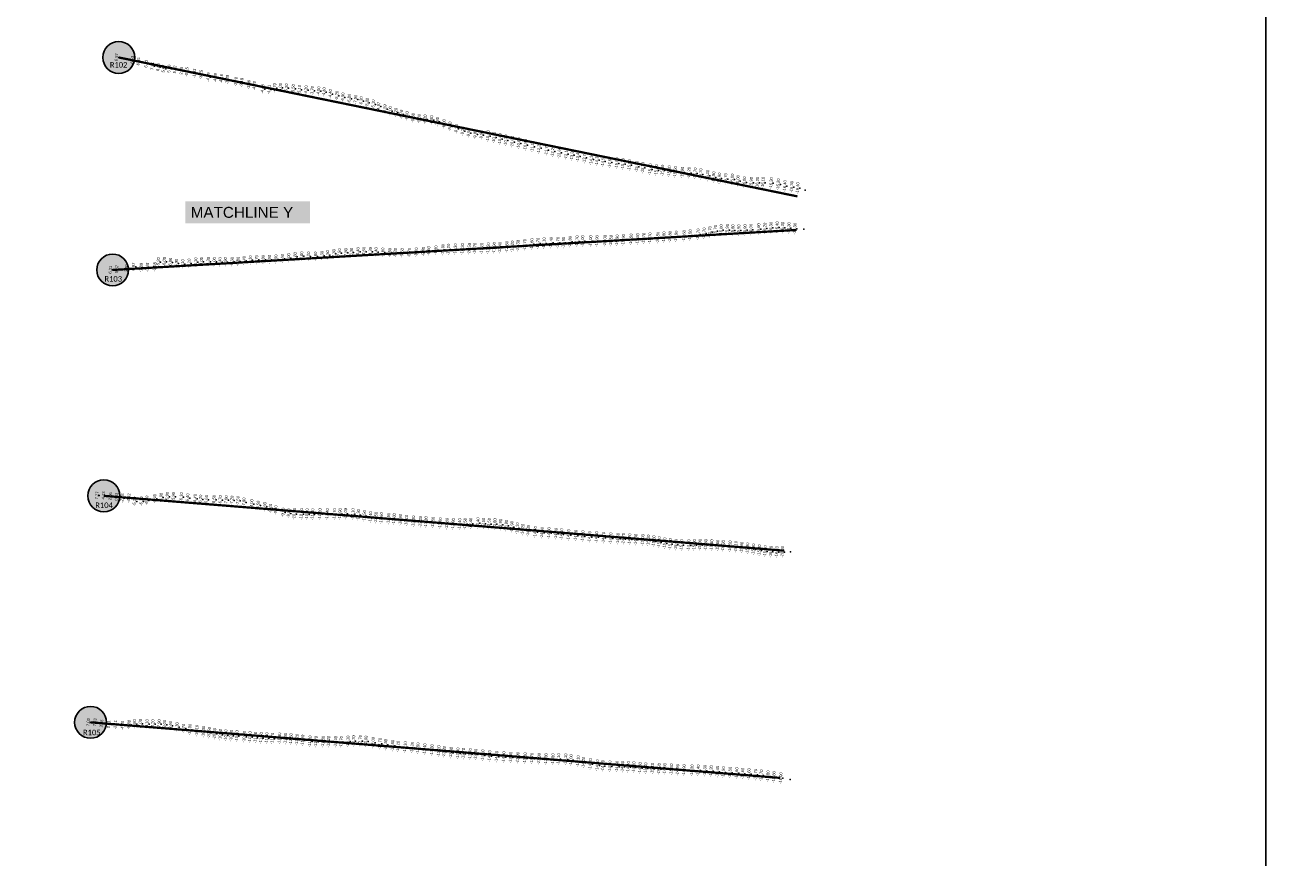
# Model space of a CAD drawing. Header units: feet. Extents: x 850675 to 1077306, y 463961 to 606658.
# Tile 5 of 77: x 933546 to 939109, y 493497 to 497157. Entities that reach past the tile are written whole.
import ezdxf
from ezdxf.enums import TextEntityAlignment as Align

# ---------------------------------------------------------------- set-up
doc = ezdxf.new("R2010")
doc.units = ezdxf.units.FT
doc.header["$MEASUREMENT"] = 0
doc.header["$XCLIPFRAME"] = 0
doc.header["$PDSIZE"] = 100
doc.linetypes.add('DASHED', pattern=[0.75, 0.5, -0.25])
for name, color, linetype in [('Circle', 253, 'Continuous'), ('ELEV8', 7, 'Continuous'), ('MATCHLINE', 7, 'DASHED'), ('Plan', 150, 'Continuous'), ('POINTS8', 7, 'Continuous'), ('Text', 255, 'Continuous')]:
    doc.layers.add(name, color=color, linetype=linetype)
doc.layers.add('MrSID', color=251, linetype='Continuous', transparency=0.2)
doc.styles.add('Legend', font='calibri.ttf')
doc.styles.add('MM-STANDARD', font='txt', dxfattribs={"height": 1})
doc.styles.get("Standard").update_dxf_attribs({"font": 'simplex.shx'})
picture_1 = doc.add_image_def('image1.sid', size_in_pixel=(6320, 6967))
picture_2 = doc.add_image_def('image11.jpg', size_in_pixel=(1570, 944))

# ---------------------------------------------------------------- blocks, each defined once
blk = doc.blocks.new('circle-block')
at = {"layer": 'Circle'}
h = blk.add_hatch(color=256, dxfattribs=at)
h.dxf.hatch_style = 1
edge = h.paths.add_edge_path()
edge.add_arc((945749.99, 597641.21), 70, 0, 360)
blk.add_circle((945749.99, 597641.21), 70, dxfattribs=at)

msp = doc.modelspace()

# ---------------------------------------------------------------- linework, layer by layer
at = {"layer": 'MATCHLINE', "color": 1, "const_width": 1, "flags": 128}
msp.add_lwpolyline([(963828.314, 496334.6734), (899094.3378, 496334.6734)], dxfattribs=at)
at = {"layer": 'Plan', "const_width": 10}
for points in [[(933957.22, 497015.48), (936940.7646, 496404.6308)], [(933930.12, 496081.12), (936936.4846, 496257.0627)], [(933891.55, 495088.01), (936882.5648, 494846.9718)], [(933833.09, 494092.18), (936864.7659, 493847.8561)]]:
    msp.add_lwpolyline(points, dxfattribs=at)
at = {"layer": 'POINTS8', "color": 250, "linetype": 'Continuous', "lineweight": 0, "transparency": 33554687}
for p in [(933957.22, 497015.48, 6.57), (934026.37, 497004.738, 6.528), (934053.428, 496997.121, 6.651), (934087.565, 496987.318, 6.728), (934114.864, 496977.234, 7.513), (934139.834, 496972.856, 6.858), (934163.837, 496965.919, 5.67), (934188.578, 496965.651, 5.303), (934213.41, 496961.777, 5.017), (934242.461, 496956.797, 2.25), (934266.067, 496951.468, -0.145), (934299.53, 496945.136, -1.827), (934328.463, 496939.493, -3.252), (934360.333, 496928.459, -4.39), (934390.945, 496925.925, -4.386), (934417.129, 496921.261, -4.16), (934443.769, 496917.326, -3.386), (934482.154, 496908.406, -2.776), (934507.076, 496904.549, -3.175), (934538.699, 496895.547, -3.855), (934562.28, 496890.608, -4.204), (934598.896, 496875.977, -4.481), (934627.42, 496873.926, -4.609), (934651.8424, 496880.975, -4.7924), (934677.09, 496881.87, -5), (934703.78, 496879.82, -5.2), (934733.5, 496876.99, -5.5), (934760.82, 496873.46, -5.1), (934789.71, 496871.48, -4.2), (934817.3, 496868.44, -3.7), (934845.28, 496866.92, -4), (934869.26, 496863.05, -4.4), (934896.71, 496854.55, -4.4), (934925.21, 496847.31, -5.2), (934951.64, 496839.95, -6.9), (934979.73, 496834.16, -6.8), (935007.95, 496830.35, -7), (935032.4941, 496823.2252, -6.297), (935058.55, 496816.72, -5.8), (935085.26, 496809.07, -5.1), (935108.9866, 496799.2049, -4.9744), (935136.4425, 496788.2983, -5.5933), (935159.77, 496779.87, -6), (935184.46, 496773, -6.2), (935208.9173, 496764.9953, -5.7594), (935234, 496757.87, -5.7), (935260.64, 496749.74, -5.6), (935287.1, 496745.93, -5.8), (935313.45, 496743.35, -6.2), (935341.78, 496739.98, -6.8), (935367.62, 496732.1, -7.2), (935396.65, 496722.55, -8), (935422.89, 496712.37, -8.5), (935450.89, 496701.24, -9.2), (935478.18, 496691.09, -9.2), (935504.9, 496682.86, -9.5), (935533.48, 496676.71, -9.8), (935560.57, 496673.63, -9.9), (935589.55, 496669.5, -10.1), (935616.3, 496662.88, -10.2), (935642.2, 496656.17, -10.4), (935667.39, 496650.27, -10.3), (935696.32, 496643.8, -10.6), (935724.91, 496637.55, -10.8), (935754.08, 496630.26, -10.8), (935784.49, 496623.08, -11.1), (935813.36, 496616.42, -11.2), (935846.91, 496608.47, -11.7), (935874.17, 496601.46, -12.2), (935903.1, 496595.61, -12.6), (935933.33, 496590.8, -13.1), (935959.37, 496586.23, -13.3), (935984.89, 496580.43, -13.4), (936014.03, 496574.03, -13.7), (936043.63, 496567.12, -14.1), (936068.52, 496563.48, -14.3), (936095.28, 496558.52, -14.5), (936124.83, 496553.04, -14.6), (936155.78, 496549.87, -15), (936182.67, 496546.4, -15.1), (936211.27, 496541.44, -15.5), (936243.43, 496535.28, -15.3), (936269.85, 496529.82, -15.2), (936302.53, 496523.17, -15.4), (936329.36, 496519.12, -15.4), (936356.51, 496517.87, -15.5), (936386.1, 496514.33, -15.6), (936412.55, 496511.34, -15.5), (936443.66, 496509.02, -15.9), (936473.58, 496507.49, -16.2), (936500.45, 496505.18, -16.7), (936524.53, 496501.54, -16.7), (936554.83, 496495.3, -16.3), (936581.48, 496488.22, -15.9), (936606.69, 496483.05, -15.9), (936634.34, 496480.7, -15.7), (936663.57, 496478.55, -16), (936688.41, 496471.91, -16), (936716.5, 496466.06, -16), (936747.08, 496463.77, -15.9), (936774.11, 496464.18, -16.2), (936798.76, 496464.58, -16.1), (936834.55, 496462.74, -16.3), (936865.49, 496456.93, -16.3), (936894.53, 496449.63, -16.4), (936924.6, 496445.73, -16.3), (936951.11, 496440.45, -16.4), (936974.98, 496431.36, -16.2), (936589.02, 496252.25, -15.7), (936614.2, 496255.74, -15.8), (936641.5, 496256.79, -15.9), (936665.76, 496255.23, -15.8), (936691.95, 496254.82, -15.9), (936719.21, 496255.62, -15.9), (936745.03, 496257.49, -16), (936779.46, 496260.01, -15.9), (936806.74, 496262.87, -16.2), (936833, 496266.36, -16.3), (936860.48, 496268.2, -16.4), (936884.75, 496266.3, -16.3), (936912.21, 496264.78, -16.3), (936938.47, 496261.88, -16.3), (936969.21, 496260.01, -16.3), (935808.95, 496196.81, -13.7), (935835.86, 496198.19, -14.1), (935866.89, 496200.26, -14.4), (935896.35, 496200.42, -14.7), (935921.2, 496200.46, -14.9), (935950.68, 496204.29, -14.8), (935980.87, 496206.85, -14.7), (936005.31, 496207.58, -15), (936040.91, 496207.29, -15), (936068.23, 496207.98, -14.9), (936103.63, 496208.73, -15), (936130.3, 496209.23, -15.5), (936157.33, 496210.67, -15.9), (936184.68, 496212.46, -15.9), (936218.83, 496214.73, -15.5), (936247.25, 496216.79, -15.8), (936274.18, 496218.54, -15.7), (936301.53, 496220.06, -15.7), (936336.21, 496222.03, -15.8), (936362.83, 496224.38, -15.8), (936389.86, 496226.34, -15.8), (936416.8, 496227.83, -15.9), (936451.3, 496230.17, -15.6), (936478.22, 496233.14, -15.5), (936513.44, 496236.82, -15.7), (936539.67, 496241.53, -15.7), (936565.12, 496247.67, -15.7), (934770.53, 496141.11, -7), (934800.32, 496140.77, -7.2), (934831.36, 496140.56, -7.8), (934859.9, 496143.89, -7.3), (934884.29, 496146.96, -7.5), (934911.87, 496151.64, -7.3), (934936.42, 496154.86, -7.5), (934964.61, 496156.04, -7.8), (934989.29, 496157.38, -8.3), (935018.02, 496160.18, -8.4), (935044.1, 496161.06, -8.6), (935072.75, 496160.82, -8.3), (935097.32, 496159.73, -8.4), (935127.24, 496158.27, -8.6), (935158, 496156.64, -8.5), (935182.12, 496156.65, -9.3), (935212.29, 496155.87, -9.5), (935243.54, 496156.96, -8.7), (935274.23, 496158.67, -9), (935305.36, 496161.62, -9.4), (935329.24, 496164.42, -9.6), (935361.01, 496167.76, -9.8), (935391.13, 496170.02, -10), (935415.62, 496170.61, -10.2), (935445.73, 496171.6, -10.3), (935476.82, 496172.85, -10.3), (935507.25, 496173.44, -10.5), (935531.63, 496174.5, -10.7), (935562.06, 496174.74, -11.1), (935590.52, 496175.85, -11.5), (935616.78, 496177.41, -11.9), (935641.69, 496178.44, -12.4), (935672.47, 496181.93, -12.8), (935696.54, 496184, -13.2), (935721, 496186.69, -13.3), (935751.07, 496190.79, -13.7), (935782.24, 496194.16, -13.6), (934001.195, 496089.504, 2.915), (934032.039, 496095.069, 0.967), (934065.144, 496090.917, -1.882), (934092.412, 496092.132, -3.181), (934124.517, 496094.456, -5.545), (934140.7, 496115.76, -5.2), (934166.69, 496117.21, -6), (934193.72, 496113.64, -6.8), (934220.25, 496109.46, -6.9), (934247.69, 496107, -7.1), (934275.89, 496109.94, -5.2), (934304.93, 496114.94, -4.1), (934330.38, 496116.64, -4), (934360.16, 496116.98, -4.3), (934386.27, 496116.22, -5), (934411.27, 496116.11, -5.4), (934435.43, 496116.15, -5.9), (934464.55, 496116.58, -6.3), (934490.78, 496118.13, -6.8), (934517.41, 496121.17, -7.4), (934544.83, 496123.83, -7.1), (934572.79, 496125.25, -7.7), (934601.49, 496125.76, -7.8), (934629.13, 496126.41, -7.9), (934657.58, 496127.89, -7.9), (934686.06, 496130.4, -7.6), (934713.39, 496133.69, -7), (934741.83, 496138.19, -5.8), (933930.12, 496081.12, 6.31), (933959.373, 496084.661, 5.571), (933871.085, 495089.054, 7.266), (933899.877, 495088.753, 4.425), (933930.405, 495085.259, 2.056), (934179.89, 495084.07, -5.9), (934206.91, 495083.86, -5.9), (933957.757, 495083.403, 0.226), (933982.154, 495077.114, -2.782), (934011.234, 495077.48, -4.517), (934036.29, 495063.15, -5.7), (934065.91, 495063.76, -6.3), (934089.83, 495067.72, -6.5), (934124.73, 495074.78, -6.4), (934152.82, 495080.14, -5.9), (934241.52, 495082.1, -6.1), (934269.55, 495077.49, -6.4), (934301.96, 495074.61, -6.4), (934326.2, 495072.08, -6.2), (934351.65, 495070.32, -6.6), (934385.72, 495070.41, -6.5), (934412.89, 495069.06, -6.7), (934439.11, 495068.68, -7), (934464.03, 495067.55, -7.2), (934490.41, 495065.86, -7.5), (934516.99, 495059.16, -7.8), (934551.19, 495051.57, -8), (934579.55, 495045.5, -8.5), (934608.71, 495039.16, -8.9), (934633.1, 495032.28, -9.1), (934656.7, 495024.81, -9.3), (934689.19, 495014.9, -9.6), (934713.53, 495011.09, -9.8), (934738.04, 495008.09, -10.3), (934769.49, 495007.21, -10.6), (934793.84, 495006.67, -10.8), (934818.24, 495006.27, -11), (934850.72, 495006.83, -11.2), (934882.89, 495007.02, -11.4), (934914.8, 495007.38, -11.7), (934939.05, 495007.66, -11.9), (934963.37, 495008.37, -12), (934995.32, 495006.9, -12.1), (935019.51, 495003.41, -12.3), (935045.92, 494998.98, -12.5), (935072.95, 494994.37, -12.4), (935096.72, 494990.97, -12.5), (935120.72, 494989.45, -12.6), (935152.34, 494987.27, -12.5), (935176.84, 494985.61, -12.8), (935204.42, 494982.22, -12.9), (935231.28, 494978.77, -13.1), (935261.75, 494975.06, -13.3), (935292.75, 494973.23, -13.3), (935317.05, 494971.77, -13.3), (935347.95, 494970.11, -13.5), (935379.57, 494966.8, -13.6), (935409.62, 494964.79, -13.8), (935436.5, 494963.7, -13.8), (935464.67, 494963.46, -13.4), (935488.92, 494964, -13.5), (935513.06, 494965.5, -13.4), (935544.95, 494967.16, -13.4), (935569.75, 494965.63, -13.5), (935594.62, 494964.13, -13.5), (935619.79, 494962.93, -13.8), (935644.87, 494960.17, -13.9), (935670.02, 494956.19, -13.9), (935694.35, 494950.86, -13.9), (935718.39, 494944.7, -14.1), (935742.34, 494938.75, -14.2), (935766.22, 494933.95, -14.3), (935797.46, 494928.45, -14.4), (935827.36, 494924.88, -14.3), (935857.48, 494923.87, -14.3), (935888.74, 494920.79, -14.3), (935912.94, 494918.7, -14.3), (935943.91, 494915.34, -14.2), (935975.25, 494912.65, -14.2), (936006.02, 494909.77, -14.2), (936036.27, 494906.7, -14.3), (936066.75, 494905.99, -14.6), (936097.56, 494903.01, -14.7), (936129.08, 494900.73, -14.7), (936160.92, 494899.1, -14.5), (936184.91, 494898.22, -14.7), (936212.19, 494896.44, -14.7), (936238.98, 494894.68, -14.8), (936269.87, 494893.5, -15), (936294.31, 494891.3, -15.1), (936318.38, 494887.8, -15.2), (936342.15, 494883.53, -15.3), (936366.41, 494878.84, -15.1), (936390.57, 494874.94, -15), (936415.4, 494872.39, -15), (936440.37, 494871.07, -15), (936471.99, 494870.09, -14.9), (936496.5, 494871.16, -15), (936521.54, 494871.73, -15), (936546.77, 494871.56, -15.3), (936572.81, 494870.58, -15.5), (936598.82, 494868.77, -15.8), (936623.09, 494867.17, -16.3), (936653.81, 494865.36, -16.5), (936679.12, 494863.09, -16.1), (936704.97, 494859.95, -15.9), (936730.49, 494856.4, -15.9), (936756.71, 494851.85, -15.9), (936782.57, 494847.78, -15.9), (936808.21, 494843.77, -16), (936833.2, 494841.52, -16.1), (936858.8, 494840.63, -16.1), (936884.24, 494841.11, -16), (936910.25, 494842.07, -15.9), (933833.09, 494092.18, 7.02), (933862.086, 494091.429, 7.53), (933891.543, 494086.032, 3.558), (933923.459, 494083.27, 0.913), (934035.8581, 494084.3691, -6.8), (934061.2378, 494085.6542, -7), (934090.15, 494084.66, -8.1), (934116.52, 494084.15, -8.2), (934144.02, 494084.27, -7.9), (933951.832, 494081.054, -2.111), (933982.61, 494078.123, -4.2), (934011.924, 494081.799, -5.8), (934167.9, 494081.85, -8), (934193.94, 494077.12, -8.6), (934222.66, 494071.19, -9.3), (934251.33, 494064.9, -9.7), (934278.97, 494059.87, -10), (934309.64, 494055.06, -10.1), (934338.76, 494050.48, -10.3), (934363.96, 494045.49, -10.5), (934387.56, 494040.91, -10.5), (934412.74, 494037.04, -10.5), (934436.84, 494034.43, -10.6), (934460.8, 494032.88, -10.5), (934485.66, 494030.82, -10.7), (934518.08, 494028.33, -10.9), (934542.91, 494026.45, -11.1), (934567.14, 494024.52, -11.2), (934592.18, 494022.83, -11.6), (934616.6, 494021.65, -11.8), (934641.43, 494020.35, -11.7), (934673.06, 494020.85, -11.8), (934699.08, 494019.64, -11.9), (934723.44, 494017.91, -11.5), (934749.77, 494015.38, -11.2), (934774.66, 494011.74, -11.2), (934807.06, 494007.9, -11.3), (934833.29, 494006.38, -11.7), (934864.67, 494006.47, -11.8), (934888.91, 494006.31, -12.2), (934919.96, 494005.96, -12.4), (934944.38, 494005.37, -12.7), (934974.1, 494007.6, -13.1), (934998.58, 494008.8, -12.7), (935028.08, 494009.92, -12.7), (935052.87, 494007.41, -13), (935084.3, 494001.65, -13), (935114.32, 493997.26, -12.7), (935139.59, 493992.75, -12.8), (935170.16, 493988.58, -12.8), (935194.45, 493985.12, -13.1), (935225.4, 493982.44, -13.1), (935256.37, 493980.46, -13.3), (935281.32, 493977.27, -13.5), (935311.59, 493973.35, -13.4), (935343.12, 493969.58, -13.3), (935373.02, 493965.29, -13.2), (935396.96, 493961.84, -13.3), (935427.3, 493958.13, -13.4), (935457.32, 493955, -13.4), (935481.48, 493953.67, -13.7), (935511.44, 493952.19, -13.7), (935535.35, 493950.05, -13.8), (935566.45, 493946.42, -14.1), (935596.45, 493943.67, -14.4), (935627.51, 493940.5, -14.5), (935658.73, 493938.6, -14.3), (935689.64, 493936.9, -13.9), (935720.67, 493935.4, -13.9), (935752.46, 493933.61, -13.6), (935782.63, 493932.05, -13.7), (935814.34, 493931.09, -13.9), (935844.15, 493929.96, -13.8), (935874.91, 493929.4, -13.8), (935899.56, 493930.19, -14.1), (935930.9, 493928.79, -14.1), (935954.7, 493925.69, -14), (935985.83, 493920.64, -14.1), (936009.46, 493914.85, -14.2), (936039.67, 493908.06, -14.2), (936070.11, 493902.58, -14.3), (936094.22, 493900.11, -14.4), (936125.27, 493897.88, -14.6), (936156.62, 493896.87, -14.6), (936181.07, 493896.12, -14.4), (936206.09, 493895.09, -14.4), (936230.43, 493894.29, -14.6), (936258.07, 493890.76, -14.8), (936282.51, 493889.22, -15), (936312.55, 493888.14, -15.1), (936341.86, 493886.69, -15.2), (936366.5, 493886.63, -14.9), (936395.86, 493884.83, -15), (936423.08, 493882.52, -14.9), (936451.34, 493881.72, -14.9), (936486.41, 493880.46, -15.3), (936513.8, 493880.22, -15.4), (936543.03, 493879.05, -15.3), (936570.33, 493877.4, -15.2), (936598.45, 493874.36, -15.4), (936624.21, 493872.33, -15.5), (936653.33, 493870.74, -15.5), (936682.77, 493868.28, -15.6), (936708.71, 493866.39, -15.6), (936736.84, 493864.29, -15.6), (936765.57, 493861.12, -15.7), (936790.96, 493858.34, -15.7), (936820.17, 493854.67, -15.8), (936846.35, 493851.28, -15.8), (936876.68, 493846.05, -16), (936908.79, 493841.36, -16.1)]:
    msp.add_point(p, dxfattribs=at)

# ---------------------------------------------------------------- block references
at = {"layer": 'Circle'}
for p in [(-11792.77, -100625.73), (-11819.87, -101560.09), (-11858.44, -102553.2), (-11916.9, -103549.03)]:
    msp.add_blockref('circle-block', p, dxfattribs=at)

# ---------------------------------------------------------------- texts
at = {"layer": 'ELEV8', "color": 18, "true_color": 0x000000, "transparency": 33554687, "style": 'MM-STANDARD'}
for s, p in [('6.57', (933957.22, 497015.48, 6.57)), ('6.53', (934026.37, 497004.738, 6.528)), ('6.65', (934053.428, 496997.121, 6.651)), ('6.73', (934087.565, 496987.318, 6.728)), ('7.51', (934114.864, 496977.234, 7.513)), ('6.86', (934139.834, 496972.856, 6.858)), ('5.67', (934163.837, 496965.919, 5.67)), ('5.30', (934188.578, 496965.651, 5.303)), ('5.02', (934213.41, 496961.777, 5.017)), ('2.25', (934242.461, 496956.797, 2.25)), ('-0.15', (934266.067, 496951.468, -0.145)), ('-1.83', (934299.53, 496945.136, -1.827)), ('-3.25', (934328.463, 496939.493, -3.252)), ('-4.39', (934360.333, 496928.459, -4.39)), ('-4.39', (934390.945, 496925.925, -4.386)), ('-4.16', (934417.129, 496921.261, -4.16)), ('-3.39', (934443.769, 496917.326, -3.386)), ('-2.78', (934482.154, 496908.406, -2.776)), ('-3.18', (934507.076, 496904.549, -3.175)), ('-3.86', (934538.699, 496895.547, -3.855)), ('-4.20', (934562.28, 496890.608, -4.204)), ('-4.48', (934598.896, 496875.977, -4.481)), ('-4.61', (934627.42, 496873.926, -4.609)), ('-4.79', (934651.8424, 496880.975, -4.7924)), ('-5.00', (934677.09, 496881.87, -5)), ('-5.20', (934703.78, 496879.82, -5.2)), ('-5.50', (934733.5, 496876.99, -5.5)), ('-5.10', (934760.82, 496873.46, -5.1)), ('-4.20', (934789.71, 496871.48, -4.2)), ('-3.70', (934817.3, 496868.44, -3.7)), ('-4.00', (934845.28, 496866.92, -4)), ('-4.40', (934869.26, 496863.05, -4.4)), ('-4.40', (934896.71, 496854.55, -4.4)), ('-5.20', (934925.21, 496847.31, -5.2)), ('-6.90', (934951.64, 496839.95, -6.9)), ('-6.80', (934979.73, 496834.16, -6.8)), ('-7.00', (935007.95, 496830.35, -7)), ('-6.30', (935032.4941, 496823.2252, -6.297)), ('-5.80', (935058.55, 496816.72, -5.8)), ('-5.10', (935085.26, 496809.07, -5.1)), ('-4.97', (935108.9866, 496799.2049, -4.9744)), ('-5.59', (935136.4425, 496788.2983, -5.5933)), ('-6.00', (935159.77, 496779.87, -6)), ('-6.20', (935184.46, 496773, -6.2)), ('-5.76', (935208.9173, 496764.9953, -5.7594)), ('-5.70', (935234, 496757.87, -5.7)), ('-5.60', (935260.64, 496749.74, -5.6)), ('-5.80', (935287.1, 496745.93, -5.8)), ('-6.20', (935313.45, 496743.35, -6.2)), ('-6.80', (935341.78, 496739.98, -6.8)), ('-7.20', (935367.62, 496732.1, -7.2)), ('-8.00', (935396.65, 496722.55, -8)), ('-8.50', (935422.89, 496712.37, -8.5)), ('-9.20', (935450.89, 496701.24, -9.2)), ('-9.20', (935478.18, 496691.09, -9.2)), ('-9.50', (935504.9, 496682.86, -9.5)), ('-9.80', (935533.48, 496676.71, -9.8)), ('-9.90', (935560.57, 496673.63, -9.9)), ('-10.10', (935589.55, 496669.5, -10.1)), ('-10.20', (935616.3, 496662.88, -10.2)), ('-10.40', (935642.2, 496656.17, -10.4)), ('-10.30', (935667.39, 496650.27, -10.3)), ('-10.60', (935696.32, 496643.8, -10.6)), ('-10.80', (935724.91, 496637.55, -10.8)), ('-10.80', (935754.08, 496630.26, -10.8)), ('-11.10', (935784.49, 496623.08, -11.1)), ('-11.20', (935813.36, 496616.42, -11.2)), ('-11.70', (935846.91, 496608.47, -11.7)), ('-12.20', (935874.17, 496601.46, -12.2)), ('-12.60', (935903.1, 496595.61, -12.6)), ('-13.10', (935933.33, 496590.8, -13.1)), ('-13.30', (935959.37, 496586.23, -13.3)), ('-13.40', (935984.89, 496580.43, -13.4)), ('-13.70', (936014.03, 496574.03, -13.7)), ('-14.10', (936043.63, 496567.12, -14.1)), ('-14.30', (936068.52, 496563.48, -14.3)), ('-14.50', (936095.28, 496558.52, -14.5)), ('-14.60', (936124.83, 496553.04, -14.6)), ('-15.00', (936155.78, 496549.87, -15)), ('-15.10', (936182.67, 496546.4, -15.1)), ('-15.50', (936211.27, 496541.44, -15.5)), ('-15.30', (936243.43, 496535.28, -15.3)), ('-15.20', (936269.85, 496529.82, -15.2)), ('-15.40', (936302.53, 496523.17, -15.4)), ('-15.40', (936329.36, 496519.12, -15.4)), ('-15.50', (936356.51, 496517.87, -15.5)), ('-15.60', (936386.1, 496514.33, -15.6)), ('-15.50', (936412.55, 496511.34, -15.5)), ('-15.90', (936443.66, 496509.02, -15.9)), ('-16.20', (936473.58, 496507.49, -16.2)), ('-16.70', (936500.45, 496505.18, -16.7)), ('-16.70', (936524.53, 496501.54, -16.7)), ('-16.30', (936554.83, 496495.3, -16.3)), ('-15.90', (936581.48, 496488.22, -15.9)), ('-15.90', (936606.69, 496483.05, -15.9)), ('-15.70', (936634.34, 496480.7, -15.7)), ('-16.00', (936663.57, 496478.55, -16)), ('-16.00', (936688.41, 496471.91, -16)), ('-16.00', (936716.5, 496466.06, -16)), ('-15.90', (936747.08, 496463.77, -15.9)), ('-16.20', (936774.11, 496464.18, -16.2)), ('-16.10', (936798.76, 496464.58, -16.1)), ('-16.30', (936834.55, 496462.74, -16.3)), ('-16.30', (936865.49, 496456.93, -16.3)), ('-16.40', (936894.53, 496449.63, -16.4)), ('-16.30', (936924.6, 496445.73, -16.3)), ('-16.40', (936951.11, 496440.45, -16.4)), ('-15.80', (936389.86, 496226.34, -15.8)), ('-15.90', (936416.8, 496227.83, -15.9)), ('-15.60', (936451.3, 496230.17, -15.6)), ('-15.50', (936478.22, 496233.14, -15.5)), ('-15.70', (936513.44, 496236.82, -15.7)), ('-15.70', (936539.67, 496241.53, -15.7)), ('-15.70', (936565.12, 496247.67, -15.7)), ('-15.70', (936589.02, 496252.25, -15.7)), ('-15.80', (936614.2, 496255.74, -15.8)), ('-15.90', (936641.5, 496256.79, -15.9)), ('-15.80', (936665.76, 496255.23, -15.8)), ('-15.90', (936691.95, 496254.82, -15.9)), ('-15.90', (936719.21, 496255.62, -15.9)), ('-16.00', (936745.03, 496257.49, -16)), ('-15.90', (936779.46, 496260.01, -15.9)), ('-16.20', (936806.74, 496262.87, -16.2)), ('-16.30', (936833, 496266.36, -16.3)), ('-16.40', (936860.48, 496268.2, -16.4)), ('-16.30', (936884.75, 496266.3, -16.3)), ('-16.30', (936912.21, 496264.78, -16.3)), ('-16.30', (936938.47, 496261.88, -16.3)), ('-10.20', (935415.62, 496170.61, -10.2)), ('-10.30', (935445.73, 496171.6, -10.3)), ('-10.30', (935476.82, 496172.85, -10.3)), ('-10.50', (935507.25, 496173.44, -10.5)), ('-10.70', (935531.63, 496174.5, -10.7)), ('-11.10', (935562.06, 496174.74, -11.1)), ('-11.50', (935590.52, 496175.85, -11.5)), ('-11.90', (935616.78, 496177.41, -11.9)), ('-12.40', (935641.69, 496178.44, -12.4)), ('-12.80', (935672.47, 496181.93, -12.8)), ('-13.20', (935696.54, 496184, -13.2)), ('-13.30', (935721, 496186.69, -13.3)), ('-13.70', (935751.07, 496190.79, -13.7)), ('-13.60', (935782.24, 496194.16, -13.6)), ('-13.70', (935808.95, 496196.81, -13.7)), ('-14.10', (935835.86, 496198.19, -14.1)), ('-14.40', (935866.89, 496200.26, -14.4)), ('-14.70', (935896.35, 496200.42, -14.7)), ('-14.90', (935921.2, 496200.46, -14.9)), ('-14.80', (935950.68, 496204.29, -14.8)), ('-14.70', (935980.87, 496206.85, -14.7)), ('-15.00', (936005.31, 496207.58, -15)), ('-15.00', (936040.91, 496207.29, -15)), ('-14.90', (936068.23, 496207.98, -14.9)), ('-15.00', (936103.63, 496208.73, -15)), ('-15.50', (936130.3, 496209.23, -15.5)), ('-15.90', (936157.33, 496210.67, -15.9)), ('-15.90', (936184.68, 496212.46, -15.9)), ('-15.50', (936218.83, 496214.73, -15.5)), ('-15.80', (936247.25, 496216.79, -15.8)), ('-15.70', (936274.18, 496218.54, -15.7)), ('-15.70', (936301.53, 496220.06, -15.7)), ('-15.80', (936336.21, 496222.03, -15.8)), ('-15.80', (936362.83, 496224.38, -15.8)), ('-7.40', (934517.41, 496121.17, -7.4)), ('-7.10', (934544.83, 496123.83, -7.1)), ('-7.70', (934572.79, 496125.25, -7.7)), ('-7.80', (934601.49, 496125.76, -7.8)), ('-7.90', (934629.13, 496126.41, -7.9)), ('-7.90', (934657.58, 496127.89, -7.9)), ('-7.60', (934686.06, 496130.4, -7.6)), ('-7.00', (934713.39, 496133.69, -7)), ('-5.80', (934741.83, 496138.19, -5.8)), ('-7.00', (934770.53, 496141.11, -7)), ('-7.20', (934800.32, 496140.77, -7.2)), ('-7.80', (934831.36, 496140.56, -7.8)), ('-7.30', (934859.9, 496143.89, -7.3)), ('-7.50', (934884.29, 496146.96, -7.5)), ('-7.30', (934911.87, 496151.64, -7.3)), ('-7.50', (934936.42, 496154.86, -7.5)), ('-7.80', (934964.61, 496156.04, -7.8)), ('-8.30', (934989.29, 496157.38, -8.3)), ('-8.40', (935018.02, 496160.18, -8.4)), ('-8.60', (935044.1, 496161.06, -8.6)), ('-8.30', (935072.75, 496160.82, -8.3)), ('-8.40', (935097.32, 496159.73, -8.4)), ('-8.60', (935127.24, 496158.27, -8.6)), ('-8.50', (935158, 496156.64, -8.5)), ('-9.30', (935182.12, 496156.65, -9.3)), ('-9.50', (935212.29, 496155.87, -9.5)), ('-8.70', (935243.54, 496156.96, -8.7)), ('-9.00', (935274.23, 496158.67, -9)), ('-9.40', (935305.36, 496161.62, -9.4)), ('-9.60', (935329.24, 496164.42, -9.6)), ('-9.80', (935361.01, 496167.76, -9.8)), ('-10.00', (935391.13, 496170.02, -10)), ('6.31', (933930.12, 496081.12, 6.31)), ('5.57', (933959.373, 496084.661, 5.571)), ('2.92', (934001.195, 496089.504, 2.915)), ('0.97', (934032.039, 496095.069, 0.967)), ('-1.88', (934065.144, 496090.917, -1.882)), ('-3.18', (934092.412, 496092.132, -3.181)), ('-5.55', (934124.517, 496094.456, -5.545)), ('-5.20', (934140.7, 496115.76, -5.2)), ('-6.00', (934166.69, 496117.21, -6)), ('-6.80', (934193.72, 496113.64, -6.8)), ('-6.90', (934220.25, 496109.46, -6.9)), ('-7.10', (934247.69, 496107, -7.1)), ('-5.20', (934275.89, 496109.94, -5.2)), ('-4.10', (934304.93, 496114.94, -4.1)), ('-4.00', (934330.38, 496116.64, -4)), ('-4.30', (934360.16, 496116.98, -4.3)), ('-5.00', (934386.27, 496116.22, -5)), ('-5.40', (934411.27, 496116.11, -5.4)), ('-5.90', (934435.43, 496116.15, -5.9)), ('-6.30', (934464.55, 496116.58, -6.3)), ('-6.80', (934490.78, 496118.13, -6.8)), ('7.27', (933871.085, 495089.054, 7.266)), ('4.43', (933899.877, 495088.753, 4.425)), ('2.06', (933930.405, 495085.259, 2.056)), ('0.23', (933957.757, 495083.403, 0.226)), ('-2.78', (933982.154, 495077.114, -2.782)), ('-4.52', (934011.234, 495077.48, -4.517)), ('-5.70', (934036.29, 495063.15, -5.7)), ('-6.30', (934065.91, 495063.76, -6.3)), ('-6.50', (934089.83, 495067.72, -6.5)), ('-6.40', (934124.73, 495074.78, -6.4)), ('-5.90', (934152.82, 495080.14, -5.9)), ('-5.90', (934179.89, 495084.07, -5.9)), ('-5.90', (934206.91, 495083.86, -5.9)), ('-6.10', (934241.52, 495082.1, -6.1)), ('-6.40', (934269.55, 495077.49, -6.4)), ('-6.40', (934301.96, 495074.61, -6.4)), ('-6.20', (934326.2, 495072.08, -6.2)), ('-6.60', (934351.65, 495070.32, -6.6)), ('-6.50', (934385.72, 495070.41, -6.5)), ('-6.70', (934412.89, 495069.06, -6.7)), ('-7.00', (934439.11, 495068.68, -7)), ('-7.20', (934464.03, 495067.55, -7.2)), ('-7.50', (934490.41, 495065.86, -7.5)), ('-7.80', (934516.99, 495059.16, -7.8)), ('-8.00', (934551.19, 495051.57, -8)), ('-8.50', (934579.55, 495045.5, -8.5)), ('-8.90', (934608.71, 495039.16, -8.9)), ('-9.10', (934633.1, 495032.28, -9.1)), ('-9.30', (934656.7, 495024.81, -9.3)), ('-9.60', (934689.19, 495014.9, -9.6)), ('-9.80', (934713.53, 495011.09, -9.8)), ('-10.30', (934738.04, 495008.09, -10.3)), ('-10.60', (934769.49, 495007.21, -10.6)), ('-10.80', (934793.84, 495006.67, -10.8)), ('-11.00', (934818.24, 495006.27, -11)), ('-11.20', (934850.72, 495006.83, -11.2)), ('-11.40', (934882.89, 495007.02, -11.4)), ('-11.70', (934914.8, 495007.38, -11.7)), ('-11.90', (934939.05, 495007.66, -11.9)), ('-12.00', (934963.37, 495008.37, -12)), ('-12.10', (934995.32, 495006.9, -12.1)), ('-12.30', (935019.51, 495003.41, -12.3)), ('-12.50', (935045.92, 494998.98, -12.5)), ('-12.40', (935072.95, 494994.37, -12.4)), ('-12.50', (935096.72, 494990.97, -12.5)), ('-12.60', (935120.72, 494989.45, -12.6)), ('-12.50', (935152.34, 494987.27, -12.5)), ('-12.80', (935176.84, 494985.61, -12.8)), ('-12.90', (935204.42, 494982.22, -12.9)), ('-13.10', (935231.28, 494978.77, -13.1)), ('-13.30', (935261.75, 494975.06, -13.3)), ('-13.30', (935292.75, 494973.23, -13.3)), ('-13.30', (935317.05, 494971.77, -13.3)), ('-13.50', (935347.95, 494970.11, -13.5)), ('-13.60', (935379.57, 494966.8, -13.6)), ('-13.80', (935409.62, 494964.79, -13.8)), ('-13.80', (935436.5, 494963.7, -13.8)), ('-13.40', (935464.67, 494963.46, -13.4)), ('-13.50', (935488.92, 494964, -13.5)), ('-13.40', (935513.06, 494965.5, -13.4)), ('-13.40', (935544.95, 494967.16, -13.4)), ('-13.50', (935569.75, 494965.63, -13.5)), ('-13.50', (935594.62, 494964.13, -13.5)), ('-13.80', (935619.79, 494962.93, -13.8)), ('-13.90', (935644.87, 494960.17, -13.9)), ('-13.90', (935670.02, 494956.19, -13.9)), ('-13.90', (935694.35, 494950.86, -13.9)), ('-14.10', (935718.39, 494944.7, -14.1)), ('-14.20', (935742.34, 494938.75, -14.2)), ('-14.30', (935766.22, 494933.95, -14.3)), ('-14.40', (935797.46, 494928.45, -14.4)), ('-14.30', (935827.36, 494924.88, -14.3)), ('-14.30', (935857.48, 494923.87, -14.3)), ('-14.30', (935888.74, 494920.79, -14.3)), ('-14.30', (935912.94, 494918.7, -14.3)), ('-14.20', (935943.91, 494915.34, -14.2)), ('-14.20', (935975.25, 494912.65, -14.2)), ('-14.20', (936006.02, 494909.77, -14.2)), ('-14.30', (936036.27, 494906.7, -14.3)), ('-14.60', (936066.75, 494905.99, -14.6)), ('-14.70', (936097.56, 494903.01, -14.7)), ('-14.70', (936129.08, 494900.73, -14.7)), ('-14.50', (936160.92, 494899.1, -14.5)), ('-14.70', (936184.91, 494898.22, -14.7)), ('-14.70', (936212.19, 494896.44, -14.7)), ('-14.80', (936238.98, 494894.68, -14.8)), ('-15.00', (936269.87, 494893.5, -15)), ('-15.10', (936294.31, 494891.3, -15.1)), ('-15.20', (936318.38, 494887.8, -15.2)), ('-15.30', (936342.15, 494883.53, -15.3)), ('-15.10', (936366.41, 494878.84, -15.1)), ('-15.00', (936390.57, 494874.94, -15)), ('-15.00', (936415.4, 494872.39, -15)), ('-15.00', (936440.37, 494871.07, -15)), ('-14.90', (936471.99, 494870.09, -14.9)), ('-15.00', (936496.5, 494871.16, -15)), ('-15.00', (936521.54, 494871.73, -15)), ('-15.30', (936546.77, 494871.56, -15.3)), ('-15.50', (936572.81, 494870.58, -15.5)), ('-15.80', (936598.82, 494868.77, -15.8)), ('-16.30', (936623.09, 494867.17, -16.3)), ('-16.50', (936653.81, 494865.36, -16.5)), ('-16.10', (936679.12, 494863.09, -16.1)), ('-15.90', (936704.97, 494859.95, -15.9)), ('-15.90', (936730.49, 494856.4, -15.9)), ('-15.90', (936756.71, 494851.85, -15.9)), ('-15.90', (936782.57, 494847.78, -15.9)), ('-16.00', (936808.21, 494843.77, -16)), ('-16.10', (936833.2, 494841.52, -16.1)), ('-16.10', (936858.8, 494840.63, -16.1)), ('-16.00', (936884.24, 494841.11, -16)), ('7.02', (933833.09, 494092.18, 7.02)), ('7.53', (933862.086, 494091.429, 7.53)), ('3.56', (933891.543, 494086.032, 3.558)), ('0.91', (933923.459, 494083.27, 0.913)), ('-2.11', (933951.832, 494081.054, -2.111)), ('-4.20', (933982.61, 494078.123, -4.2)), ('-5.80', (934011.924, 494081.799, -5.8)), ('-6.80', (934035.8581, 494084.3691, -6.8)), ('-7.00', (934061.2378, 494085.6542, -7)), ('-8.10', (934090.15, 494084.66, -8.1)), ('-8.20', (934116.52, 494084.15, -8.2)), ('-7.90', (934144.02, 494084.27, -7.9)), ('-8.00', (934167.9, 494081.85, -8)), ('-8.60', (934193.94, 494077.12, -8.6)), ('-9.30', (934222.66, 494071.19, -9.3)), ('-9.70', (934251.33, 494064.9, -9.7)), ('-10.00', (934278.97, 494059.87, -10)), ('-10.10', (934309.64, 494055.06, -10.1)), ('-10.30', (934338.76, 494050.48, -10.3)), ('-10.50', (934363.96, 494045.49, -10.5)), ('-10.50', (934387.56, 494040.91, -10.5)), ('-10.50', (934412.74, 494037.04, -10.5)), ('-10.60', (934436.84, 494034.43, -10.6)), ('-10.50', (934460.8, 494032.88, -10.5)), ('-10.70', (934485.66, 494030.82, -10.7)), ('-10.90', (934518.08, 494028.33, -10.9)), ('-11.10', (934542.91, 494026.45, -11.1)), ('-11.20', (934567.14, 494024.52, -11.2)), ('-11.60', (934592.18, 494022.83, -11.6)), ('-11.80', (934616.6, 494021.65, -11.8)), ('-11.70', (934641.43, 494020.35, -11.7)), ('-11.80', (934673.06, 494020.85, -11.8)), ('-11.90', (934699.08, 494019.64, -11.9)), ('-11.50', (934723.44, 494017.91, -11.5)), ('-11.20', (934749.77, 494015.38, -11.2)), ('-11.20', (934774.66, 494011.74, -11.2)), ('-11.30', (934807.06, 494007.9, -11.3)), ('-11.70', (934833.29, 494006.38, -11.7)), ('-11.80', (934864.67, 494006.47, -11.8)), ('-12.20', (934888.91, 494006.31, -12.2)), ('-12.40', (934919.96, 494005.96, -12.4)), ('-12.70', (934944.38, 494005.37, -12.7)), ('-13.10', (934974.1, 494007.6, -13.1)), ('-12.70', (934998.58, 494008.8, -12.7)), ('-12.70', (935028.08, 494009.92, -12.7)), ('-13.00', (935052.87, 494007.41, -13)), ('-13.00', (935084.3, 494001.65, -13)), ('-12.70', (935114.32, 493997.26, -12.7)), ('-12.80', (935139.59, 493992.75, -12.8)), ('-12.80', (935170.16, 493988.58, -12.8)), ('-13.10', (935194.45, 493985.12, -13.1)), ('-13.10', (935225.4, 493982.44, -13.1)), ('-13.30', (935256.37, 493980.46, -13.3)), ('-13.50', (935281.32, 493977.27, -13.5)), ('-13.40', (935311.59, 493973.35, -13.4)), ('-13.30', (935343.12, 493969.58, -13.3)), ('-13.20', (935373.02, 493965.29, -13.2)), ('-13.30', (935396.96, 493961.84, -13.3)), ('-13.40', (935427.3, 493958.13, -13.4)), ('-13.40', (935457.32, 493955, -13.4)), ('-13.70', (935481.48, 493953.67, -13.7)), ('-13.70', (935511.44, 493952.19, -13.7)), ('-13.80', (935535.35, 493950.05, -13.8)), ('-14.10', (935566.45, 493946.42, -14.1)), ('-14.40', (935596.45, 493943.67, -14.4)), ('-14.50', (935627.51, 493940.5, -14.5)), ('-14.30', (935658.73, 493938.6, -14.3)), ('-13.90', (935689.64, 493936.9, -13.9)), ('-13.90', (935720.67, 493935.4, -13.9)), ('-13.60', (935752.46, 493933.61, -13.6)), ('-13.70', (935782.63, 493932.05, -13.7)), ('-13.90', (935814.34, 493931.09, -13.9)), ('-13.80', (935844.15, 493929.96, -13.8)), ('-13.80', (935874.91, 493929.4, -13.8)), ('-14.10', (935899.56, 493930.19, -14.1)), ('-14.10', (935930.9, 493928.79, -14.1)), ('-14.00', (935954.7, 493925.69, -14)), ('-14.10', (935985.83, 493920.64, -14.1)), ('-14.20', (936009.46, 493914.85, -14.2)), ('-14.20', (936039.67, 493908.06, -14.2)), ('-14.30', (936070.11, 493902.58, -14.3)), ('-14.40', (936094.22, 493900.11, -14.4)), ('-14.60', (936125.27, 493897.88, -14.6)), ('-14.60', (936156.62, 493896.87, -14.6)), ('-14.40', (936181.07, 493896.12, -14.4)), ('-14.40', (936206.09, 493895.09, -14.4)), ('-14.60', (936230.43, 493894.29, -14.6)), ('-14.80', (936258.07, 493890.76, -14.8)), ('-15.00', (936282.51, 493889.22, -15)), ('-15.10', (936312.55, 493888.14, -15.1)), ('-15.20', (936341.86, 493886.69, -15.2)), ('-14.90', (936366.5, 493886.63, -14.9)), ('-15.00', (936395.86, 493884.83, -15)), ('-14.90', (936423.08, 493882.52, -14.9)), ('-14.90', (936451.34, 493881.72, -14.9)), ('-15.30', (936486.41, 493880.46, -15.3)), ('-15.40', (936513.8, 493880.22, -15.4)), ('-15.30', (936543.03, 493879.05, -15.3)), ('-15.20', (936570.33, 493877.4, -15.2)), ('-15.40', (936598.45, 493874.36, -15.4)), ('-15.50', (936624.21, 493872.33, -15.5)), ('-15.50', (936653.33, 493870.74, -15.5)), ('-15.60', (936682.77, 493868.28, -15.6)), ('-15.60', (936708.71, 493866.39, -15.6)), ('-15.60', (936736.84, 493864.29, -15.6)), ('-15.70', (936765.57, 493861.12, -15.7)), ('-15.70', (936790.96, 493858.34, -15.7)), ('-15.80', (936820.17, 493854.67, -15.8)), ('-15.80', (936846.35, 493851.28, -15.8)), ('-16.00', (936876.68, 493846.05, -16))]:
    msp.add_text(s, height=13, rotation=85, dxfattribs=at).set_placement(p, align=Align.BOTTOM_CENTER)
at = {"layer": 'MATCHLINE', "color": 1, "insert": (934273.297, 496358.4216), "char_height": 48, "attachment_point": 1, "bg_fill": 1, "box_fill_scale": 1.5, "bg_fill_color": 255, "bg_fill_transparency": 0}
msp.add_mtext_dynamic_manual_height_columns('{\\fArial|b0|i0|c0|p34;MATCHLINE Y}', width=500.499458, gutter_width=1521.1859, heights=[0], dxfattribs=at)
at = {"layer": 'Text', "color": 255, "style": 'Legend'}
for s, p in [('R102', (933956.5377, 496983.2257)), ('R103', (933932.9223, 496041.9634)), ('R104', (933892.4639, 495046.8156)), ('R105', (933838.4865, 494047.5974))]:
    msp.add_text(s, height=24, dxfattribs=at).set_placement(p, align=Align.MIDDLE_CENTER)

# ---------------------------------------------------------------- pictures from other files: only their frames are drawn
at = {"layer": 'MrSID'}
image = msp.add_image(picture_2, insert=(851552.7296, 463961.3689), size_in_units=(225757.9943, 135742.3864), rotation=0.370518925, dxfattribs=at)
image.dxf.flags = 7
image = msp.add_image(picture_1, insert=(923594.7346, 492931.7644), size_in_units=(20734.9081, 22857.6115), dxfattribs=at)
image.set_boundary_path([(-0.5, 6966.5), (-0.5, -0.5), (5914.224894, -0.5), (5914.224894, 953.969593), (6219.024894, 953.969593), (6219.024894, 2251.140526), (4695.024894, 2251.140526), (4695.024894, 6966.5), (-0.5, 6966.5)])

doc.saveas('drawing.dxf')
